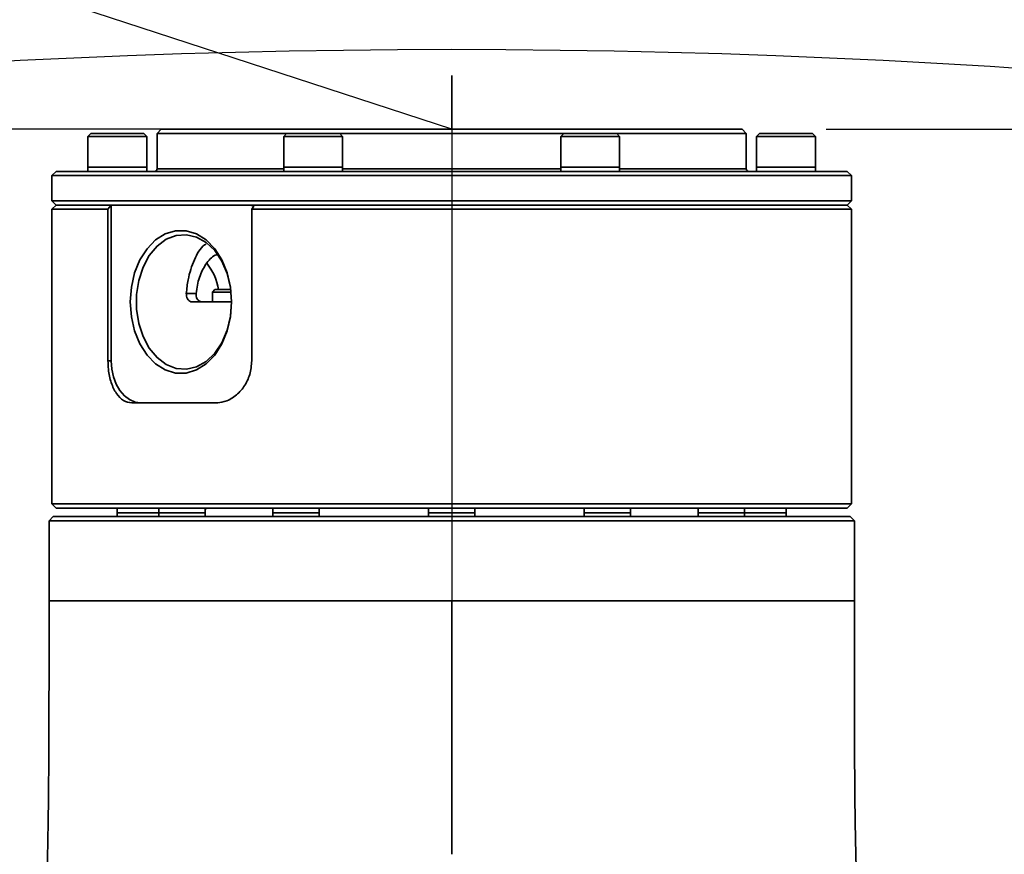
# Model space of a CAD drawing. Header units: millimetres. Extents: x -27 to 8086, y 0 to 7529.
# Tile 41 of 51: x 3370 to 3486, y 5799 to 5898. Entities that reach past the tile are written whole.
import ezdxf

# ---------------------------------------------------------------- set-up
doc = ezdxf.new("R2010")
doc.units = ezdxf.units.MM
doc.header["$LTSCALE"] = 10
doc.header["$PDSIZE"] = -1
doc.linetypes.add('CENTER', pattern=[10.16, 6.35, -1.27, 1.27, -1.27])
doc.layers.add('中心线层', color=1, linetype='CENTER')
doc.dimstyles.new('ISO-25', dxfattribs={"dimtxt": 50, "dimasz": 40, "dimexe": 10, "dimexo": 10, "dimgap": 8, "dimtad": 1, "dimdec": 1, "dimtxsty": 'Standard', "dimcen": 2.5, "dimclrd": 1, "dimclre": 1, "dimclrt": 3, "dimadec": 0, "dimazin": 0, "dimtfac": 1, "dimtdec": 1, "dimtmove": 0, "dimatfit": 3, "dimfxl": 1, "dimarcsym": 0})

# ---------------------------------------------------------------- blocks, each defined once
blk = doc.blocks.new('*D181')
at = {"layer": 'Defpoints', "color": 0, "linetype": 'ByBlock', "transparency": 16777216}
for p in [(3455.34, 5884.78), (3657.33, 5884.78), (3420.84, 5748.78)]:
    blk.add_point(p, dxfattribs=at)
at = {"layer": '中心线层', "color": 1, "linetype": 'ByBlock', "lineweight": -2, "transparency": 16777216}
for p, q in [((3657.33, 5884.78), (3657.33, 6040.5)), ((3465.34, 5884.78), (3667.33, 5884.78)), ((3657.33, 5788.78), (3657.33, 5844.78)), ((3430.84, 5748.78), (3667.33, 5748.78))]:
    blk.add_line(p, q, dxfattribs=at)
at = {"layer": '中心线层', "color": 1, "linetype": 'ByBlock', "transparency": 16777216}
for points in [[(3650.66, 5844.78), (3663.99, 5844.78), (3657.33, 5884.78)], [(3650.66, 5788.78), (3663.99, 5788.78), (3657.33, 5748.78)]]:
    blk.add_solid(points, dxfattribs=at)
at = {"layer": '中心线层', "color": 3, "linetype": 'ByBlock', "transparency": 16777216, "insert": (3624.33, 5982.64), "char_height": 50, "attachment_point": 5, "rotation": 90}
blk.add_mtext('136', dxfattribs=at)
blk = doc.blocks.new('*D184')
at = {"layer": 'Defpoints', "color": 0, "linetype": 'ByBlock', "transparency": 16777216}
for p in [(2267.4, 5884.78), (3420.84, 5884.78), (3420.84, 4680.78)]:
    blk.add_point(p, dxfattribs=at)
at = {"layer": '中心线层', "color": 1, "linetype": 'ByBlock', "lineweight": -2, "transparency": 16777216}
for p, q in [((3410.84, 5884.78), (2257.4, 5884.78)), ((2267.4, 4720.78), (2267.4, 5844.78)), ((3410.84, 4680.78), (2257.4, 4680.78))]:
    blk.add_line(p, q, dxfattribs=at)
at = {"layer": '中心线层', "color": 1, "linetype": 'ByBlock', "transparency": 16777216}
for points in [[(2260.74, 5844.78), (2274.07, 5844.78), (2267.4, 5884.78)], [(2260.74, 4720.78), (2274.07, 4720.78), (2267.4, 4680.78)]]:
    blk.add_solid(points, dxfattribs=at)
at = {"layer": '中心线层', "color": 3, "linetype": 'ByBlock', "transparency": 16777216, "insert": (2234.12, 5282.78), "char_height": 50, "attachment_point": 5, "rotation": 90}
blk.add_mtext('1204', dxfattribs=at)

msp = doc.modelspace()

# ---------------------------------------------------------------- linework, layer by layer
at = {"linetype": 'Continuous', "lineweight": 35}
for p, q in [((3377.96, 5884.28), (3377.61, 5883.93)), ((3377.61, 5883.93), (3377.61, 5880.28)), ((3383.59, 5883.93), (3377.61, 5883.93)), ((3377.96, 5884.28), (3383.34, 5884.28)), ((3383.34, 5884.28), (3384.26, 5884.28)), ((3384.61, 5883.93), (3383.59, 5883.93)), ((3384.61, 5883.93), (3384.26, 5884.28)), ((3384.61, 5880.28), (3384.61, 5883.93)), ((3386.34, 5884.78), (3385.84, 5884.28)), ((3385.84, 5884.28), (3385.84, 5880.08)), ((3401.23, 5884.28), (3385.84, 5884.28)), ((3386.34, 5884.78), (3455.34, 5884.78)), ((3401.23, 5884.28), (3400.88, 5883.93)), ((3400.88, 5883.93), (3400.88, 5880.28)), ((3407.88, 5883.93), (3400.88, 5883.93)), ((3401.23, 5884.28), (3407.53, 5884.28)), ((3407.88, 5883.93), (3407.53, 5884.28)), ((3434.14, 5884.28), (3407.53, 5884.28)), ((3407.88, 5880.28), (3407.88, 5883.93)), ((3434.14, 5884.28), (3433.79, 5883.93)), ((3433.79, 5883.93), (3433.79, 5880.28)), ((3440.79, 5883.93), (3433.79, 5883.93)), ((3434.14, 5884.28), (3440.44, 5884.28)), ((3440.79, 5883.93), (3440.44, 5884.28)), ((3455.84, 5884.28), (3440.44, 5884.28)), ((3440.79, 5880.28), (3440.79, 5883.93)), ((3455.84, 5884.28), (3455.34, 5884.78)), ((3455.84, 5880.08), (3455.84, 5884.28)), ((3457.41, 5884.28), (3457.06, 5883.93)), ((3457.06, 5883.93), (3457.06, 5880.28)), ((3464.06, 5883.93), (3457.06, 5883.93)), ((3457.41, 5884.28), (3463.71, 5884.28)), ((3464.06, 5883.93), (3463.71, 5884.28)), ((3464.06, 5880.28), (3464.06, 5883.93)), ((3373.84, 5879.78), (3373.34, 5879.28)), ((3373.34, 5879.28), (3373.34, 5876.28)), ((3468.34, 5879.28), (3373.34, 5879.28)), ((3373.84, 5879.78), (3467.84, 5879.78)), ((3377.61, 5880.28), (3377.61, 5879.78)), ((3383.59, 5880.28), (3377.61, 5880.28)), ((3377.61, 5880.28), (3384.61, 5880.28)), ((3384.61, 5880.28), (3383.59, 5880.28)), ((3384.61, 5879.78), (3384.61, 5880.28)), ((3385.84, 5880.08), (3400.88, 5880.08)), ((3400.88, 5880.28), (3400.88, 5879.78)), ((3407.88, 5880.28), (3400.88, 5880.28)), ((3407.88, 5879.78), (3407.88, 5880.28)), ((3407.88, 5880.08), (3433.79, 5880.08)), ((3433.79, 5880.28), (3433.79, 5879.78)), ((3440.79, 5880.28), (3433.79, 5880.28)), ((3433.79, 5880.28), (3434.82, 5880.28)), ((3434.82, 5880.28), (3440.79, 5880.28)), ((3440.79, 5879.78), (3440.79, 5880.28)), ((3440.79, 5880.08), (3455.84, 5880.08)), ((3457.06, 5880.28), (3457.06, 5879.78)), ((3464.06, 5880.28), (3457.06, 5880.28)), ((3457.06, 5880.28), (3460.56, 5880.28)), ((3460.56, 5880.28), (3464.06, 5880.28)), ((3464.06, 5879.78), (3464.06, 5880.28)), ((3468.34, 5879.28), (3467.84, 5879.78)), ((3468.34, 5876.28), (3468.34, 5879.28)), ((3373.34, 5876.28), (3373.84, 5875.78)), ((3373.34, 5876.28), (3468.34, 5876.28)), ((3373.84, 5875.78), (3373.34, 5875.28)), ((3467.84, 5875.78), (3373.84, 5875.78)), ((3373.84, 5875.78), (3380.37, 5875.78)), ((3380.37, 5875.78), (3380, 5875.28)), ((3380.38, 5875.78), (3380.38, 5857.28)), ((3396.99, 5875.78), (3397.35, 5875.65)), ((3396.99, 5875.78), (3467.84, 5875.78)), ((3467.84, 5875.78), (3468.34, 5876.28)), ((3468.34, 5875.28), (3467.84, 5875.78)), ((3373.34, 5875.28), (3373.34, 5840.28)), ((3380, 5875.28), (3373.34, 5875.28)), ((3380, 5857.28), (3380, 5875.28)), ((3397.08, 5875.28), (3397.35, 5875.65)), ((3397.08, 5875.28), (3397.08, 5857.28)), ((3468.34, 5875.28), (3397.08, 5875.28)), ((3468.34, 5840.28), (3468.34, 5875.28)), ((3389.26, 5865.28), (3390.47, 5865.28)), ((3392.71, 5865.73), (3392.41, 5865.43)), ((3392.41, 5865.43), (3392.41, 5864.28)), ((3394.62, 5865.43), (3392.41, 5865.43)), ((3392.71, 5865.73), (3394.58, 5865.73)), ((3394.67, 5864.28), (3390, 5864.28)), ((3380, 5857.28), (3380.38, 5857.28)), ((3392.8, 5852.28), (3382.84, 5852.28)), ((3373.34, 5840.28), (3373.84, 5839.78)), ((3373.34, 5840.28), (3468.34, 5840.28)), ((3467.84, 5839.78), (3373.84, 5839.78)), ((3381.09, 5839.78), (3381.09, 5839.23)), ((3386.04, 5839.78), (3386.04, 5839.23)), ((3391.61, 5839.78), (3391.54, 5839.55)), ((3391.54, 5839.23), (3391.54, 5839.78)), ((3399.59, 5839.78), (3399.59, 5839.23)), ((3405.09, 5839.23), (3405.09, 5839.78)), ((3418.09, 5839.78), (3418.09, 5839.23)), ((3423.59, 5839.23), (3423.59, 5839.78)), ((3436.59, 5839.78), (3436.59, 5839.23)), ((3442.09, 5839.23), (3442.09, 5839.78)), ((3450.13, 5839.55), (3450.07, 5839.78)), ((3450.13, 5839.78), (3450.13, 5839.23)), ((3455.63, 5839.23), (3455.63, 5839.78)), ((3460.59, 5839.23), (3460.59, 5839.78)), ((3467.84, 5839.78), (3468.34, 5840.28)), ((3373.5, 5838.78), (3373, 5838.28)), ((3373, 5838.28), (3373, 5828.75)), ((3468.68, 5838.28), (3373, 5838.28)), ((3373.5, 5838.78), (3468.18, 5838.78)), ((3381.09, 5839.23), (3381.09, 5838.78)), ((3386.04, 5839.23), (3381.09, 5839.23)), ((3386.04, 5839.23), (3386.04, 5838.78)), ((3391.54, 5839.23), (3386.04, 5839.23)), ((3386.04, 5839.23), (3386.41, 5839.23)), ((3386.41, 5839.23), (3391.54, 5839.23)), ((3391.54, 5838.78), (3391.54, 5839.23)), ((3399.59, 5839.23), (3399.59, 5838.78)), ((3405.09, 5839.23), (3399.59, 5839.23)), ((3399.59, 5839.23), (3400.96, 5839.23)), ((3400.96, 5839.23), (3405.09, 5839.23)), ((3405.09, 5838.78), (3405.09, 5839.23)), ((3418.09, 5839.23), (3418.09, 5838.78)), ((3423.59, 5839.23), (3418.09, 5839.23)), ((3418.09, 5839.23), (3420.84, 5839.23)), ((3420.84, 5839.23), (3423.59, 5839.23)), ((3423.59, 5838.78), (3423.59, 5839.23)), ((3436.59, 5839.23), (3436.59, 5838.78)), ((3442.09, 5839.23), (3436.59, 5839.23)), ((3436.59, 5839.23), (3440.71, 5839.23)), ((3440.71, 5839.23), (3442.09, 5839.23)), ((3442.09, 5838.78), (3442.09, 5839.23)), ((3450.13, 5839.23), (3450.13, 5838.78)), ((3455.63, 5839.23), (3450.13, 5839.23)), ((3450.13, 5839.23), (3455.26, 5839.23)), ((3455.26, 5839.23), (3455.63, 5839.23)), ((3455.63, 5838.78), (3455.63, 5839.23)), ((3460.59, 5839.23), (3455.63, 5839.23)), ((3460.59, 5838.78), (3460.59, 5839.23)), ((3468.68, 5838.28), (3468.18, 5838.78)), ((3468.68, 5828.75), (3468.68, 5838.28))]:
    msp.add_line(p, q, dxfattribs=at)
at = {"linetype": 'Continuous', "lineweight": 35, "flags": 128}
for points in [[(3394.67, 5864.28), (3394.54, 5862.51), (3394.15, 5860.82), (3393.53, 5859.28), (3392.69, 5857.96), (3391.67, 5856.91), (3390.52, 5856.19), (3389.29, 5855.82), (3388.04, 5855.82), (3386.81, 5856.19), (3385.66, 5856.91), (3384.64, 5857.96), (3383.8, 5859.28), (3383.17, 5860.82), (3382.78, 5862.51), (3382.65, 5864.28), (3382.78, 5866.04), (3383.17, 5867.73), (3383.8, 5869.27), (3384.64, 5870.59), (3385.66, 5871.64), (3386.81, 5872.36), (3388.04, 5872.73), (3389.29, 5872.73), (3390.52, 5872.36), (3391.67, 5871.64), (3392.69, 5870.59), (3393.53, 5869.27), (3394.15, 5867.73), (3394.54, 5866.04), (3394.67, 5864.28)], [(3394.67, 5864.28), (3394.54, 5866), (3394.15, 5867.64), (3393.52, 5869.12), (3392.68, 5870.37), (3391.67, 5871.34), (3390.53, 5871.98), (3389.32, 5872.26), (3388.1, 5872.17), (3386.92, 5871.71), (3385.84, 5870.9), (3384.91, 5869.78), (3384.17, 5868.4), (3383.66, 5866.83), (3383.39, 5865.14), (3383.39, 5863.41), (3383.66, 5861.72), (3384.17, 5860.15), (3384.91, 5858.77), (3385.84, 5857.65), (3386.92, 5856.84), (3388.1, 5856.38), (3389.32, 5856.29), (3390.53, 5856.57), (3391.67, 5857.21), (3392.68, 5858.18), (3393.52, 5859.43), (3394.15, 5860.92), (3394.54, 5862.56), (3394.67, 5864.28)], [(3380.38, 5857.28), (3380.45, 5856.3), (3380.65, 5855.36), (3380.98, 5854.5), (3381.42, 5853.74), (3381.95, 5853.12), (3382.56, 5852.66), (3383.23, 5852.37), (3383.92, 5852.28)]]:
    msp.add_lwpolyline(points, dxfattribs=at)
at = {"linetype": 'Continuous', "lineweight": 35}
for centre, radius, start, end in [((3385.54, 5880.08), 0.3, 270, 0), ((3456.14, 5880.08), 0.3, 180, 270), ((3386.44, 5864.65), 6.78, 9.1465, 38.6014)]:
    msp.add_arc(centre, radius, start, end, dxfattribs=at)
for points, knots in [([(3391.68, 5871.17), (3391.61, 5871.13), (3391, 5870.76), (3390.22, 5869.31), (3389.52, 5867.27), (3389.37, 5865.83), (3389.31, 5865.28)], [0, 0, 0, 0, 0.0464129, 0.4071512, 0.7737235, 1, 1, 1, 1]), ([(3390.47, 5865.28), (3390.57, 5865.93), (3390.78, 5867.24), (3391.6, 5868.79), (3392.38, 5869.72), (3392.92, 5869.88), (3393.01, 5869.91)], [0, 0, 0, 0, 0.312092, 0.624079, 0.938328, 1, 1, 1, 1]), ([(3389.31, 5865.28), (3389.31, 5865.16), (3389.31, 5864.94), (3389.43, 5864.63), (3389.61, 5864.41), (3389.81, 5864.29), (3389.95, 5864.28), (3390, 5864.28)], [0, 0, 0, 0, 0.215032, 0.430141, 0.646407, 0.864285, 1, 1, 1, 1]), ([(3391.14, 5864.28), (3391.12, 5864.28), (3391.03, 5864.28), (3390.85, 5864.34), (3390.65, 5864.52), (3390.5, 5864.79), (3390.46, 5865.06), (3390.47, 5865.23), (3390.47, 5865.28)], [0, 0, 0, 0, 0.03451, 0.252189, 0.469714, 0.686625, 0.903414, 1, 1, 1, 1]), ([(3382.84, 5852.28), (3382.5, 5852.33), (3381.82, 5852.45), (3380.97, 5853.33), (3380.35, 5854.62), (3380.04, 5856.03), (3380.01, 5856.94), (3380, 5857.28)], [0, 0, 0, 0, 0.217932, 0.435806, 0.654686, 0.870654, 1, 1, 1, 1]), ([(3397.08, 5857.28), (3397.03, 5856.73), (3396.94, 5855.63), (3396.21, 5854.16), (3395.14, 5853.02), (3393.93, 5852.38), (3393.13, 5852.31), (3392.8, 5852.28)], [0, 0, 0, 0, 0.207702, 0.415267, 0.626612, 0.843931, 1, 1, 1, 1]), ([(3373, 5828.78), (3373, 5825.31), (3373, 5818.78), (3372.98, 5809.57), (3372.9, 5801.54), (3372.73, 5794.66), (3372.49, 5788.93), (3372.28, 5784.39), (3372.12, 5780.84), (3371.99, 5777.83), (3371.88, 5774.9), (3371.78, 5771.8), (3371.71, 5768.48), (3371.69, 5764.87), (3371.76, 5761.2), (3371.9, 5757.85), (3372.08, 5755.04), (3372.3, 5752.44), (3372.63, 5749.23), (3373.15, 5745.41), (3373.91, 5741.32), (3374.82, 5737.58), (3375.74, 5734.47), (3376.66, 5731.88), (3377.42, 5729.92), (3377.94, 5728.83), (3378.08, 5728.52)], [0, 0, 0, 0, 0.100743, 0.189777, 0.267538, 0.334099, 0.38965, 0.434206, 0.466248, 0.493358, 0.521805, 0.551692, 0.583777, 0.618435, 0.656997, 0.691371, 0.718105, 0.742278, 0.770588, 0.817097, 0.862589, 0.902907, 0.937006, 0.965016, 0.990223, 1, 1, 1, 1]), ([(3420.84, 5828.78), (3418.75, 5828.78), (3414.57, 5828.78), (3408.42, 5828.78), (3402.48, 5828.78), (3396.85, 5828.78), (3391.63, 5828.78), (3386.91, 5828.78), (3382.77, 5828.78), (3379.29, 5828.78), (3376.51, 5828.78), (3374.51, 5828.78), (3373.24, 5828.78), (3373.08, 5828.78), (3373, 5828.78)], [0, 0, 0, 0, 0.083388, 0.166776, 0.250164, 0.333551, 0.416939, 0.500327, 0.583715, 0.667103, 0.750491, 0.833879, 0.917266, 1, 1, 1, 1]), ([(3420.84, 5798.65), (3420.84, 5803.67), (3420.84, 5813.71), (3420.84, 5823.75), (3420.84, 5828.78)], [0, 0, 0, 0, 0.4996701, 1, 1, 1, 1]), ([(3468.67, 5828.78), (3468.6, 5828.78), (3468.44, 5828.78), (3467.17, 5828.78), (3465.16, 5828.78), (3462.39, 5828.78), (3458.9, 5828.78), (3454.76, 5828.78), (3450.04, 5828.78), (3444.83, 5828.78), (3439.2, 5828.78), (3433.25, 5828.78), (3427.1, 5828.78), (3422.92, 5828.78), (3420.84, 5828.78)], [0, 0, 0, 0, 0.082672, 0.166065, 0.249459, 0.332852, 0.416246, 0.499639, 0.583033, 0.666426, 0.74982, 0.833213, 0.916607, 1, 1, 1, 1]), ([(3464, 5729.38), (3464.03, 5729.46), (3464.5, 5730.47), (3465.27, 5732.55), (3466.31, 5735.65), (3467.24, 5739.06), (3468.06, 5742.83), (3468.74, 5746.9), (3469.2, 5750.58), (3469.48, 5753.63), (3469.67, 5756.19), (3469.83, 5759.14), (3469.95, 5762.58), (3469.98, 5766.17), (3469.95, 5769.51), (3469.87, 5772.55), (3469.78, 5775.36), (3469.68, 5778.05), (3469.56, 5780.8), (3469.42, 5783.93), (3469.22, 5788.12), (3468.99, 5793.64), (3468.78, 5800.63), (3468.7, 5808.88), (3468.68, 5818.4), (3468.68, 5825.17), (3468.68, 5828.78)], [0, 0, 0, 0, 0.002462, 0.032946, 0.065969, 0.10247, 0.143754, 0.18944, 0.234456, 0.260448, 0.283945, 0.313353, 0.350093, 0.386864, 0.419587, 0.4487, 0.476332, 0.502712, 0.527935, 0.557377, 0.595129, 0.651504, 0.719992, 0.80078, 0.893966, 1, 1, 1, 1])]:
    msp.add_open_spline(points, degree=3, knots=knots, dxfattribs=at)
at = {"layer": '中心线层', "linetype": 'ByBlock', "lineweight": 25}
msp.add_line((3420.84, 5884.78), (3117.64, 5983.89), dxfattribs=at)
at = {"layer": '中心线层', "color": 4, "linetype": 'ByBlock'}
msp.add_line((3420.84, 5884.78), (3420.84, 5891.16), dxfattribs=at)
at = {"layer": '中心线层', "color": 2, "linetype": 'CENTER'}
msp.add_line((3420.84, 5891.16), (3420.84, 4680.53), dxfattribs=at)
at = {"layer": '中心线层', "color": 4, "linetype": 'ByBlock'}
msp.add_circle((3420.84, 4898.28), 996, dxfattribs=at)

# ---------------------------------------------------------------- dimensions: what is measured, and where the dimension line sits
dim = msp.add_linear_dim(base=(3657.33, 5884.78), p1=(3420.84, 5748.78), p2=(3455.34, 5884.78), angle=90, dimstyle='ISO-25', dxfattribs=at)
dim.commit()
dim.dimension.update_dxf_attribs({"geometry": '*D181', "text_midpoint": (3657.33, 5982.64), "dimtype": 160})
dim = msp.add_linear_dim(base=(2267.4, 5884.78), p1=(3420.84, 4680.78), p2=(3420.84, 5884.78), angle=90, dimstyle='ISO-25', dxfattribs=at)
dim.commit()
dim.dimension.update_dxf_attribs({"geometry": '*D184', "text_midpoint": (2234.12, 5282.78)})

doc.saveas('drawing.dxf')
